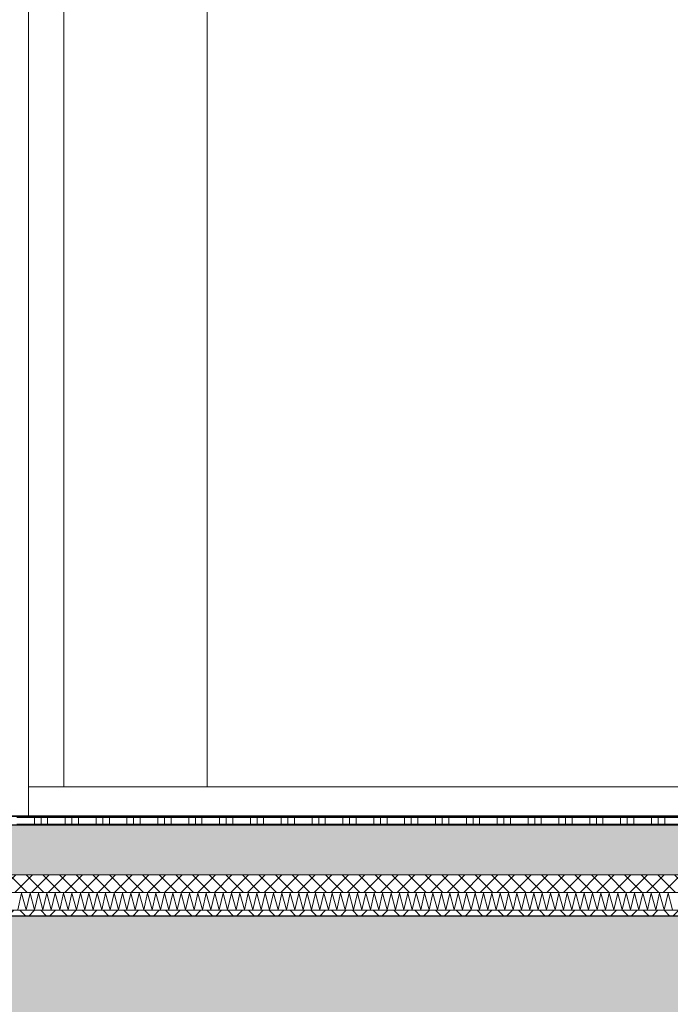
# Model space of a CAD drawing. Header units: metres. Extents: x -16 to 43.7, y -22.2 to 4.
# Tile 36 of 77: x 9.5 to 10.6, y -6.3 to -4.7. Entities that reach past the tile are written whole.
import ezdxf

# ---------------------------------------------------------------- set-up
doc = ezdxf.new("R2010")
doc.units = ezdxf.units.M
doc.header["$MEASUREMENT"] = 0
doc.layers.get('0').update_dxf_attribs({"color": 8, "lineweight": 9})
doc.layers.get('Defpoints').update_dxf_attribs({"color": 8, "lineweight": 9})
for name, color, linetype in [('Neubau_A-Decken', 8, 'Continuous'), ('Neubau_B-Bodenaufbau', 8, 'Continuous'), ('Neubau_B-Pfosten-Riegel-Fassade', 8, 'Continuous'), ('Neubau_T-Bemaßung', 8, 'Continuous')]:
    doc.layers.add(name, color=color, linetype=linetype)
doc.styles.add('ERSTELLTER_STIL_2', font='arial.ttf')
doc.dimstyles.new('ERSTELLTER_STIL__1', dxfattribs={"dimtxt": 0.0875, "dimasz": 0.059375, "dimexe": 0.18, "dimexo": 0.0625, "dimgap": 0, "dimtad": 1, "dimzin": 0, "dimdsep": 46, "dimtxsty": 'ERSTELLTER_STIL_2', "dimblk": 'ARROWHEAD_6', "dimblk1": 'ARROWHEAD_6', "dimblk2": 'ARROWHEAD_6', "dimcen": 0.09, "dimclrd": 7, "dimclre": 7, "dimclrt": 7, "dimazin": 0, "dimtfac": 1, "dimtdec": 4, "dimtmove": 0, "dimatfit": 3, "dimfxl": 1, "dimtolj": 1, "dimtzin": 0, "dimarcsym": 0})

# ---------------------------------------------------------------- blocks, each defined once
blk = doc.blocks.new('*X243', base_point=(3718.7656, 0))
at = {"layer": 'Neubau_B-Bodenaufbau', "color": 7, "linetype": 'Continuous', "lineweight": 9}
for p, q in [((4093.1447, 3.9907), (4093.1513, 4.0193)), ((4093.1513, 4.0193), (4093.159, 3.9907)), ((4093.159, 3.9907), (4093.1656, 4.0193)), ((4093.1656, 4.0193), (4093.1733, 3.9907)), ((4093.1733, 3.9907), (4093.1799, 4.0193)), ((4093.1799, 4.0193), (4093.1876, 3.9907)), ((4093.1876, 3.9907), (4093.1942, 4.0193)), ((4093.1942, 4.0193), (4093.2018, 3.9907)), ((4093.2018, 3.9907), (4093.2085, 4.0193)), ((4093.2085, 4.0193), (4093.2161, 3.9907)), ((4093.2161, 3.9907), (4093.2228, 4.0193)), ((4093.2228, 4.0193), (4093.2304, 3.9907)), ((4093.2304, 3.9907), (4093.237, 4.0193)), ((4093.237, 4.0193), (4093.2447, 3.9907)), ((4093.2447, 3.9907), (4093.2513, 4.0193)), ((4093.2513, 4.0193), (4093.259, 3.9907)), ((4093.259, 3.9907), (4093.2656, 4.0193)), ((4093.2656, 4.0193), (4093.2733, 3.9907)), ((4093.2733, 3.9907), (4093.2799, 4.0193)), ((4093.2799, 4.0193), (4093.2876, 3.9907)), ((4093.2876, 3.9907), (4093.2942, 4.0193)), ((4093.2942, 4.0193), (4093.3018, 3.9907)), ((4093.3018, 3.9907), (4093.3085, 4.0193)), ((4093.3085, 4.0193), (4093.3161, 3.9907)), ((4093.3161, 3.9907), (4093.3228, 4.0193)), ((4093.3228, 4.0193), (4093.3304, 3.9907)), ((4093.3304, 3.9907), (4093.337, 4.0193)), ((4093.337, 4.0193), (4093.3447, 3.9907)), ((4093.3447, 3.9907), (4093.3513, 4.0193)), ((4093.3513, 4.0193), (4093.359, 3.9907)), ((4093.359, 3.9907), (4093.3656, 4.0193)), ((4093.3656, 4.0193), (4093.3733, 3.9907)), ((4093.3733, 3.9907), (4093.3799, 4.0193)), ((4093.3799, 4.0193), (4093.3876, 3.9907)), ((4093.3876, 3.9907), (4093.3942, 4.0193)), ((4093.3942, 4.0193), (4093.4018, 3.9907)), ((4093.4018, 3.9907), (4093.4085, 4.0193)), ((4093.4085, 4.0193), (4093.4161, 3.9907)), ((4093.4161, 3.9907), (4093.4228, 4.0193)), ((4093.4228, 4.0193), (4093.4304, 3.9907)), ((4093.4304, 3.9907), (4093.437, 4.0193)), ((4093.437, 4.0193), (4093.4447, 3.9907)), ((4093.4447, 3.9907), (4093.4513, 4.0193)), ((4093.4513, 4.0193), (4093.459, 3.9907)), ((4093.459, 3.9907), (4093.4656, 4.0193)), ((4093.4656, 4.0193), (4093.4733, 3.9907)), ((4093.4733, 3.9907), (4093.4799, 4.0193)), ((4093.4799, 4.0193), (4093.4876, 3.9907)), ((4093.4876, 3.9907), (4093.4942, 4.0193)), ((4093.4942, 4.0193), (4093.5018, 3.9907)), ((4093.5018, 3.9907), (4093.5085, 4.0193)), ((4093.5085, 4.0193), (4093.5161, 3.9907)), ((4093.5161, 3.9907), (4093.5228, 4.0193)), ((4093.5228, 4.0193), (4093.5304, 3.9907)), ((4093.5304, 3.9907), (4093.537, 4.0193)), ((4093.537, 4.0193), (4093.5447, 3.9907)), ((4093.5447, 3.9907), (4093.5513, 4.0193)), ((4093.5513, 4.0193), (4093.559, 3.9907)), ((4093.559, 3.9907), (4093.5656, 4.0193)), ((4093.5656, 4.0193), (4093.5733, 3.9907)), ((4093.5733, 3.9907), (4093.5799, 4.0193)), ((4093.5799, 4.0193), (4093.5876, 3.9907)), ((4093.5876, 3.9907), (4093.5942, 4.0193)), ((4093.5942, 4.0193), (4093.6018, 3.9907)), ((4093.6018, 3.9907), (4093.6085, 4.0193)), ((4093.6085, 4.0193), (4093.6161, 3.9907)), ((4093.6161, 3.9907), (4093.6228, 4.0193)), ((4093.6228, 4.0193), (4093.6304, 3.9907)), ((4093.6304, 3.9907), (4093.637, 4.0193)), ((4093.637, 4.0193), (4093.6447, 3.9907)), ((4093.6447, 3.9907), (4093.6513, 4.0193)), ((4093.6513, 4.0193), (4093.659, 3.9907)), ((4093.659, 3.9907), (4093.6656, 4.0193)), ((4093.6656, 4.0193), (4093.6733, 3.9907)), ((4093.6733, 3.9907), (4093.6799, 4.0193)), ((4093.6799, 4.0193), (4093.6876, 3.9907)), ((4093.6876, 3.9907), (4093.6942, 4.0193)), ((4093.6942, 4.0193), (4093.7018, 3.9907)), ((4093.7018, 3.9907), (4093.7085, 4.0193)), ((4093.7085, 4.0193), (4093.7161, 3.9907)), ((4093.7161, 3.9907), (4093.7228, 4.0193)), ((4093.7228, 4.0193), (4093.7304, 3.9907)), ((4093.7304, 3.9907), (4093.737, 4.0193)), ((4093.737, 4.0193), (4093.7447, 3.9907)), ((4093.7447, 3.9907), (4093.7513, 4.0193)), ((4093.7513, 4.0193), (4093.759, 3.9907)), ((4093.759, 3.9907), (4093.7656, 4.0193)), ((4093.7656, 4.0193), (4093.7733, 3.9907)), ((4093.7733, 3.9907), (4093.7799, 4.0193)), ((4093.7799, 4.0193), (4093.7876, 3.9907)), ((4093.7876, 3.9907), (4093.7942, 4.0193)), ((4093.7942, 4.0193), (4093.8018, 3.9907)), ((4093.8018, 3.9907), (4093.8085, 4.0193)), ((4093.8085, 4.0193), (4093.8161, 3.9907)), ((4093.8161, 3.9907), (4093.8228, 4.0193)), ((4093.8228, 4.0193), (4093.8304, 3.9907)), ((4093.8304, 3.9907), (4093.837, 4.0193)), ((4093.837, 4.0193), (4093.8447, 3.9907)), ((4093.8447, 3.9907), (4093.8513, 4.0193)), ((4093.8513, 4.0193), (4093.859, 3.9907)), ((4093.859, 3.9907), (4093.8656, 4.0193)), ((4093.8656, 4.0193), (4093.8733, 3.9907)), ((4093.8733, 3.9907), (4093.8799, 4.0193)), ((4093.8799, 4.0193), (4093.8876, 3.9907)), ((4093.8876, 3.9907), (4093.8942, 4.0193)), ((4093.8942, 4.0193), (4093.9018, 3.9907)), ((4093.9018, 3.9907), (4093.9085, 4.0193)), ((4093.9085, 4.0193), (4093.9161, 3.9907)), ((4093.9161, 3.9907), (4093.9228, 4.0193)), ((4093.9228, 4.0193), (4093.9304, 3.9907)), ((4093.9304, 3.9907), (4093.937, 4.0193)), ((4093.937, 4.0193), (4093.9447, 3.9907)), ((4093.9447, 3.9907), (4093.9513, 4.0193)), ((4093.9513, 4.0193), (4093.959, 3.9907)), ((4093.959, 3.9907), (4093.9656, 4.0193)), ((4093.9656, 4.0193), (4093.9733, 3.9907)), ((4093.9733, 3.9907), (4093.9799, 4.0193)), ((4093.9799, 4.0193), (4093.9876, 3.9907)), ((4093.9876, 3.9907), (4093.9942, 4.0193)), ((4093.9942, 4.0193), (4094.0018, 3.9907)), ((4094.0018, 3.9907), (4094.0085, 4.0193)), ((4094.0085, 4.0193), (4094.0161, 3.9907)), ((4094.0161, 3.9907), (4094.0228, 4.0193)), ((4094.0228, 4.0193), (4094.0304, 3.9907)), ((4094.0304, 3.9907), (4094.037, 4.0193)), ((4094.037, 4.0193), (4094.0447, 3.9907)), ((4094.0447, 3.9907), (4094.0513, 4.0193)), ((4094.0513, 4.0193), (4094.059, 3.9907)), ((4094.059, 3.9907), (4094.0656, 4.0193)), ((4094.0656, 4.0193), (4094.0733, 3.9907)), ((4094.0733, 3.9907), (4094.0799, 4.0193)), ((4094.0799, 4.0193), (4094.0876, 3.9907)), ((4094.0876, 3.9907), (4094.0942, 4.0193)), ((4094.0942, 4.0193), (4094.1018, 3.9907)), ((4094.1018, 3.9907), (4094.1085, 4.0193)), ((4094.1085, 4.0193), (4094.1161, 3.9907)), ((4094.1161, 3.9907), (4094.1228, 4.0193)), ((4094.1228, 4.0193), (4094.1304, 3.9907)), ((4094.1304, 3.9907), (4094.137, 4.0193)), ((4094.137, 4.0193), (4094.1447, 3.9907)), ((4094.1447, 3.9907), (4094.1513, 4.0193)), ((4094.1513, 4.0193), (4094.159, 3.9907)), ((4094.159, 3.9907), (4094.1656, 4.0193)), ((4094.1656, 4.0193), (4094.1733, 3.9907)), ((4094.1733, 3.9907), (4094.1799, 4.0193)), ((4094.1799, 4.0193), (4094.1876, 3.9907)), ((4094.1876, 3.9907), (4094.1942, 4.0193)), ((4094.1942, 4.0193), (4094.2018, 3.9907)), ((4094.2018, 3.9907), (4094.2085, 4.0193)), ((4094.2085, 4.0193), (4094.2161, 3.9907)), ((4094.2161, 3.9907), (4094.2228, 4.0193)), ((4094.2228, 4.0193), (4094.2304, 3.9907)), ((4094.2304, 3.9907), (4094.237, 4.0193)), ((4094.237, 4.0193), (4094.2447, 3.9907)), ((4094.2447, 3.9907), (4094.2513, 4.0193)), ((4094.2513, 4.0193), (4094.259, 3.9907))]:
    blk.add_line(p, q, dxfattribs=at)
blk = doc.blocks.new('*X244', base_point=(3718.7656, 0))
at = {"layer": 'Neubau_B-Bodenaufbau', "color": 7, "linetype": 'Continuous', "lineweight": 9}
for p, q in [((4093.1431, 4.1475), (4093.1956, 4.1475)), ((4093.1731, 4.15), (4093.1731, 4.1475)), ((4093.1731, 4.1475), (4093.1731, 4.135)), ((4093.1844, 4.15), (4093.1844, 4.1475)), ((4093.1844, 4.1475), (4093.1844, 4.135)), ((4093.1956, 4.15), (4093.1956, 4.1475)), ((4093.1956, 4.1475), (4093.2481, 4.1475)), ((4093.1956, 4.1475), (4093.1956, 4.135)), ((4093.2256, 4.15), (4093.2256, 4.1475)), ((4093.2256, 4.1475), (4093.2256, 4.135)), ((4093.2369, 4.15), (4093.2369, 4.1475)), ((4093.2369, 4.1475), (4093.2369, 4.135)), ((4093.2481, 4.15), (4093.2481, 4.1475)), ((4093.2481, 4.1475), (4093.3006, 4.1475)), ((4093.2481, 4.1475), (4093.2481, 4.135)), ((4093.2781, 4.15), (4093.2781, 4.1475)), ((4093.2781, 4.1475), (4093.2781, 4.135)), ((4093.2894, 4.15), (4093.2894, 4.1475)), ((4093.2894, 4.1475), (4093.2894, 4.135)), ((4093.3006, 4.15), (4093.3006, 4.1475)), ((4093.3006, 4.1475), (4093.3531, 4.1475)), ((4093.3006, 4.1475), (4093.3006, 4.135)), ((4093.3306, 4.15), (4093.3306, 4.1475)), ((4093.3306, 4.1475), (4093.3306, 4.135)), ((4093.3419, 4.15), (4093.3419, 4.1475)), ((4093.3419, 4.1475), (4093.3419, 4.135)), ((4093.3531, 4.15), (4093.3531, 4.1475)), ((4093.3531, 4.1475), (4093.4056, 4.1475)), ((4093.3531, 4.1475), (4093.3531, 4.135)), ((4093.3831, 4.15), (4093.3831, 4.1475)), ((4093.3831, 4.1475), (4093.3831, 4.135)), ((4093.3944, 4.15), (4093.3944, 4.1475)), ((4093.3944, 4.1475), (4093.3944, 4.135)), ((4093.4056, 4.15), (4093.4056, 4.1475)), ((4093.4056, 4.1475), (4093.4581, 4.1475)), ((4093.4056, 4.1475), (4093.4056, 4.135)), ((4093.4356, 4.15), (4093.4356, 4.1475)), ((4093.4356, 4.1475), (4093.4356, 4.135)), ((4093.4469, 4.15), (4093.4469, 4.1475)), ((4093.4469, 4.1475), (4093.4469, 4.135)), ((4093.4581, 4.15), (4093.4581, 4.1475)), ((4093.4581, 4.1475), (4093.5106, 4.1475)), ((4093.4581, 4.1475), (4093.4581, 4.135)), ((4093.4881, 4.15), (4093.4881, 4.1475)), ((4093.4881, 4.1475), (4093.4881, 4.135)), ((4093.4994, 4.15), (4093.4994, 4.1475)), ((4093.4994, 4.1475), (4093.4994, 4.135)), ((4093.5106, 4.15), (4093.5106, 4.1475)), ((4093.5106, 4.1475), (4093.5631, 4.1475)), ((4093.5106, 4.1475), (4093.5106, 4.135)), ((4093.5406, 4.15), (4093.5406, 4.1475)), ((4093.5406, 4.1475), (4093.5406, 4.135)), ((4093.5519, 4.15), (4093.5519, 4.1475)), ((4093.5519, 4.1475), (4093.5519, 4.135)), ((4093.5631, 4.15), (4093.5631, 4.1475)), ((4093.5631, 4.1475), (4093.6156, 4.1475)), ((4093.5631, 4.1475), (4093.5631, 4.135)), ((4093.5931, 4.15), (4093.5931, 4.1475)), ((4093.5931, 4.1475), (4093.5931, 4.135)), ((4093.6044, 4.15), (4093.6044, 4.1475)), ((4093.6044, 4.1475), (4093.6044, 4.135)), ((4093.6156, 4.15), (4093.6156, 4.1475)), ((4093.6156, 4.1475), (4093.6681, 4.1475)), ((4093.6156, 4.1475), (4093.6156, 4.135)), ((4093.6456, 4.15), (4093.6456, 4.1475)), ((4093.6456, 4.1475), (4093.6456, 4.135)), ((4093.6569, 4.15), (4093.6569, 4.1475)), ((4093.6569, 4.1475), (4093.6569, 4.135)), ((4093.6681, 4.15), (4093.6681, 4.1475)), ((4093.6681, 4.1475), (4093.7206, 4.1475)), ((4093.6681, 4.1475), (4093.6681, 4.135)), ((4093.6981, 4.15), (4093.6981, 4.1475)), ((4093.6981, 4.1475), (4093.6981, 4.135)), ((4093.7094, 4.15), (4093.7094, 4.1475)), ((4093.7094, 4.1475), (4093.7094, 4.135)), ((4093.7206, 4.15), (4093.7206, 4.1475)), ((4093.7206, 4.1475), (4093.7731, 4.1475)), ((4093.7206, 4.1475), (4093.7206, 4.135)), ((4093.7506, 4.15), (4093.7506, 4.1475)), ((4093.7506, 4.1475), (4093.7506, 4.135)), ((4093.7619, 4.15), (4093.7619, 4.1475)), ((4093.7619, 4.1475), (4093.7619, 4.135)), ((4093.7731, 4.15), (4093.7731, 4.1475)), ((4093.7731, 4.1475), (4093.8256, 4.1475)), ((4093.7731, 4.1475), (4093.7731, 4.135)), ((4093.8031, 4.15), (4093.8031, 4.1475)), ((4093.8031, 4.1475), (4093.8031, 4.135)), ((4093.8144, 4.15), (4093.8144, 4.1475)), ((4093.8144, 4.1475), (4093.8144, 4.135)), ((4093.8256, 4.15), (4093.8256, 4.1475)), ((4093.8256, 4.1475), (4093.8781, 4.1475)), ((4093.8256, 4.1475), (4093.8256, 4.135)), ((4093.8556, 4.15), (4093.8556, 4.1475)), ((4093.8556, 4.1475), (4093.8556, 4.135)), ((4093.8669, 4.15), (4093.8669, 4.1475)), ((4093.8669, 4.1475), (4093.8669, 4.135)), ((4093.8781, 4.15), (4093.8781, 4.1475)), ((4093.8781, 4.1475), (4093.9306, 4.1475)), ((4093.8781, 4.1475), (4093.8781, 4.135)), ((4093.9081, 4.15), (4093.9081, 4.1475)), ((4093.9081, 4.1475), (4093.9081, 4.135)), ((4093.9194, 4.15), (4093.9194, 4.1475)), ((4093.9194, 4.1475), (4093.9194, 4.135)), ((4093.9306, 4.15), (4093.9306, 4.1475)), ((4093.9306, 4.1475), (4093.9831, 4.1475)), ((4093.9306, 4.1475), (4093.9306, 4.135)), ((4093.9606, 4.15), (4093.9606, 4.1475)), ((4093.9606, 4.1475), (4093.9606, 4.135)), ((4093.9719, 4.15), (4093.9719, 4.1475)), ((4093.9719, 4.1475), (4093.9719, 4.135)), ((4093.9831, 4.15), (4093.9831, 4.1475)), ((4093.9831, 4.1475), (4094.0356, 4.1475)), ((4093.9831, 4.1475), (4093.9831, 4.135)), ((4094.0131, 4.15), (4094.0131, 4.1475)), ((4094.0131, 4.1475), (4094.0131, 4.135)), ((4094.0244, 4.15), (4094.0244, 4.1475)), ((4094.0244, 4.1475), (4094.0244, 4.135)), ((4094.0356, 4.15), (4094.0356, 4.1475)), ((4094.0356, 4.1475), (4094.0881, 4.1475)), ((4094.0356, 4.1475), (4094.0356, 4.135)), ((4094.0656, 4.15), (4094.0656, 4.1475)), ((4094.0656, 4.1475), (4094.0656, 4.135)), ((4094.0769, 4.15), (4094.0769, 4.1475)), ((4094.0769, 4.1475), (4094.0769, 4.135)), ((4094.0881, 4.15), (4094.0881, 4.1475)), ((4094.0881, 4.1475), (4094.1406, 4.1475)), ((4094.0881, 4.1475), (4094.0881, 4.135)), ((4094.1181, 4.15), (4094.1181, 4.1475)), ((4094.1181, 4.1475), (4094.1181, 4.135)), ((4094.1294, 4.15), (4094.1294, 4.1475)), ((4094.1294, 4.1475), (4094.1294, 4.135)), ((4094.1406, 4.15), (4094.1406, 4.1475)), ((4094.1406, 4.1475), (4094.1931, 4.1475)), ((4094.1406, 4.1475), (4094.1406, 4.135)), ((4094.1706, 4.15), (4094.1706, 4.1475)), ((4094.1706, 4.1475), (4094.1706, 4.135)), ((4094.1819, 4.15), (4094.1819, 4.1475)), ((4094.1819, 4.1475), (4094.1819, 4.135)), ((4094.1931, 4.15), (4094.1931, 4.1475)), ((4094.1931, 4.1475), (4094.2456, 4.1475)), ((4094.1931, 4.1475), (4094.1931, 4.135)), ((4094.2231, 4.15), (4094.2231, 4.1475)), ((4094.2231, 4.1475), (4094.2231, 4.135)), ((4094.2344, 4.15), (4094.2344, 4.1475)), ((4094.2344, 4.1475), (4094.2344, 4.135)), ((4094.2456, 4.15), (4094.2456, 4.1475)), ((4094.2456, 4.1475), (4094.2981, 4.1475)), ((4094.2456, 4.1475), (4094.2456, 4.135)), ((4093.1431, 4.1363), (4093.1956, 4.1363)), ((4093.1956, 4.1363), (4093.2481, 4.1363)), ((4093.2481, 4.1363), (4093.3006, 4.1363)), ((4093.3006, 4.1363), (4093.3531, 4.1363)), ((4093.3531, 4.1363), (4093.4056, 4.1363)), ((4093.4056, 4.1363), (4093.4581, 4.1363)), ((4093.4581, 4.1363), (4093.5106, 4.1363)), ((4093.5106, 4.1363), (4093.5631, 4.1363)), ((4093.5631, 4.1363), (4093.6156, 4.1363)), ((4093.6156, 4.1363), (4093.6681, 4.1363)), ((4093.6681, 4.1363), (4093.7206, 4.1363)), ((4093.7206, 4.1363), (4093.7731, 4.1363)), ((4093.7731, 4.1363), (4093.8256, 4.1363)), ((4093.8256, 4.1363), (4093.8781, 4.1363)), ((4093.8781, 4.1363), (4093.9306, 4.1363)), ((4093.9306, 4.1363), (4093.9831, 4.1363)), ((4093.9831, 4.1363), (4094.0356, 4.1363)), ((4094.0356, 4.1363), (4094.0881, 4.1363)), ((4094.0881, 4.1363), (4094.1406, 4.1363)), ((4094.1406, 4.1363), (4094.1931, 4.1363)), ((4094.1931, 4.1363), (4094.2456, 4.1363)), ((4094.2456, 4.1363), (4094.2981, 4.1363))]:
    blk.add_line(p, q, dxfattribs=at)
blk = doc.blocks.new('ARROWHEAD_6')
at = {"color": 0, "linetype": 'Continuous', "lineweight": 0}
for p, q in [((-0.5, -0.5), (0.5, 0.5)), ((0, 0), (-1, 0))]:
    blk.add_line(p, q, dxfattribs=at)
blk = doc.blocks.new('*D282')
at = {"layer": 'Defpoints', "color": 0, "linetype": 'Continuous', "transparency": 16777216}
for p in [(4.1043, -6.195), (23.555, -6.195), (11.715, -6.495)]:
    blk.add_point(p, dxfattribs=at)
at = {"layer": 'Neubau_T-Bemaßung', "linetype": 'Continuous', "lineweight": -2, "transparency": 16777216}
for p, q in [((4.1043, -6.1356), (4.1043, -6.0763)), ((23.4925, -6.195), (3.9243, -6.195)), ((4.1043, -6.195), (4.1043, -6.2317)), ((4.1043, -6.495), (4.1043, -6.4586)), ((11.6525, -6.495), (3.9243, -6.495)), ((4.1043, -6.5544), (4.1043, -6.6138))]:
    blk.add_line(p, q, dxfattribs=at)
at = {"layer": 'Neubau_T-Bemaßung', "linetype": 'Continuous', "lineweight": -2, "transparency": 16777216, "xscale": 0.059375, "yscale": 0.059375, "zscale": 0.059375}
for p, rotation in [((4.1043, -6.195), 270), ((4.1043, -6.495), 90)]:
    blk.add_blockref('ARROWHEAD_6', p, dxfattribs=dict(at, rotation=rotation))
at = {"layer": 'Neubau_T-Bemaßung', "linetype": 'Continuous', "lineweight": 9, "transparency": 16777216, "insert": (4.1043, -6.3451), "char_height": 0.0875, "attachment_point": 5, "rotation": 90, "style": 'ERSTELLTER_STIL_2'}
blk.add_mtext('\\A1;0.30', dxfattribs=at)
blk = doc.blocks.new('*D283')
at = {"layer": 'Defpoints', "color": 0, "linetype": 'Continuous', "transparency": 16777216}
for p in [(3.9908, -6.195), (23.555, -6.195), (23.555, -6.195)]:
    blk.add_point(p, dxfattribs=at)
at = {"layer": 'Neubau_T-Bemaßung', "linetype": 'Continuous', "lineweight": -2, "transparency": 16777216}
for p, q in [((3.9908, -6.1356), (3.9908, -6.0763)), ((23.4925, -6.195), (3.8108, -6.195)), ((23.4925, -6.195), (3.8108, -6.195)), ((3.9908, -6.2544), (3.9908, -6.3138))]:
    blk.add_line(p, q, dxfattribs=at)
at = {"layer": 'Neubau_T-Bemaßung', "linetype": 'Continuous', "lineweight": -2, "transparency": 16777216, "xscale": 0.059375, "yscale": 0.059375, "zscale": 0.059375}
for rotation in [270, 90]:
    blk.add_blockref('ARROWHEAD_6', (3.9908, -6.195), dxfattribs=dict(at, rotation=rotation))
at = {"layer": 'Neubau_T-Bemaßung', "linetype": 'Continuous', "lineweight": 9, "transparency": 16777216, "insert": (4.1043, -6.0763), "char_height": 0.0875, "attachment_point": 5, "rotation": 90, "style": 'ERSTELLTER_STIL_2'}
blk.add_mtext('\\A1;0.00', dxfattribs=at)
blk = doc.blocks.new('*D284')
at = {"layer": 'Defpoints', "color": 0, "linetype": 'Continuous', "transparency": 16777216}
for p in [(4.1043, -2.695), (11.715, -2.695), (23.555, -6.195)]:
    blk.add_point(p, dxfattribs=at)
at = {"layer": 'Neubau_T-Bemaßung', "linetype": 'Continuous', "lineweight": -2, "transparency": 16777216}
for p, q in [((11.6525, -2.695), (3.9243, -2.695)), ((4.1043, -2.7544), (4.1043, -4.335)), ((4.1043, -6.1356), (4.1043, -4.562)), ((23.4925, -6.195), (3.9243, -6.195))]:
    blk.add_line(p, q, dxfattribs=at)
at = {"layer": 'Neubau_T-Bemaßung', "linetype": 'Continuous', "lineweight": -2, "transparency": 16777216, "xscale": 0.059375, "yscale": 0.059375, "zscale": 0.059375}
for p, rotation in [((4.1043, -2.695), 90), ((4.1043, -6.195), 270)]:
    blk.add_blockref('ARROWHEAD_6', p, dxfattribs=dict(at, rotation=rotation))
at = {"layer": 'Neubau_T-Bemaßung', "linetype": 'Continuous', "lineweight": 9, "transparency": 16777216, "insert": (4.1043, -4.4485), "char_height": 0.0875, "attachment_point": 5, "rotation": 90, "style": 'ERSTELLTER_STIL_2'}
blk.add_mtext('\\A1;3.50', dxfattribs=at)
blk = doc.blocks.new('*D296')
at = {"layer": 'Defpoints', "color": 0, "linetype": 'Continuous', "transparency": 16777216}
for p in [(3.7543, -6.195), (23.555, -6.195), (11.715, -6.495)]:
    blk.add_point(p, dxfattribs=at)
at = {"layer": 'Neubau_T-Bemaßung', "linetype": 'Continuous', "lineweight": -2, "transparency": 16777216}
for p, q in [((3.7543, -6.1356), (3.7543, -6.0763)), ((23.4925, -6.195), (3.5743, -6.195)), ((3.7543, -6.195), (3.7543, -6.2317)), ((3.7543, -6.495), (3.7543, -6.4586)), ((11.6525, -6.495), (3.5743, -6.495)), ((3.7543, -6.5544), (3.7543, -6.6138))]:
    blk.add_line(p, q, dxfattribs=at)
at = {"layer": 'Neubau_T-Bemaßung', "linetype": 'Continuous', "lineweight": -2, "transparency": 16777216, "xscale": 0.059375, "yscale": 0.059375, "zscale": 0.059375}
for p, rotation in [((3.7543, -6.195), 270), ((3.7543, -6.495), 90)]:
    blk.add_blockref('ARROWHEAD_6', p, dxfattribs=dict(at, rotation=rotation))
at = {"layer": 'Neubau_T-Bemaßung', "linetype": 'Continuous', "lineweight": 9, "transparency": 16777216, "insert": (3.7543, -6.3451), "char_height": 0.0875, "attachment_point": 5, "rotation": 90, "style": 'ERSTELLTER_STIL_2'}
blk.add_mtext('\\A1;0.30', dxfattribs=at)
blk = doc.blocks.new('*D297')
at = {"layer": 'Defpoints', "color": 0, "linetype": 'Continuous', "transparency": 16777216}
for p in [(3.6408, -6.195), (23.555, -6.195), (23.555, -6.195)]:
    blk.add_point(p, dxfattribs=at)
at = {"layer": 'Neubau_T-Bemaßung', "linetype": 'Continuous', "lineweight": -2, "transparency": 16777216}
for p, q in [((3.6408, -6.1356), (3.6408, -6.0763)), ((23.4925, -6.195), (3.4608, -6.195)), ((23.4925, -6.195), (3.4608, -6.195)), ((3.6408, -6.2544), (3.6408, -6.3138))]:
    blk.add_line(p, q, dxfattribs=at)
at = {"layer": 'Neubau_T-Bemaßung', "linetype": 'Continuous', "lineweight": -2, "transparency": 16777216, "xscale": 0.059375, "yscale": 0.059375, "zscale": 0.059375}
for rotation in [270, 90]:
    blk.add_blockref('ARROWHEAD_6', (3.6408, -6.195), dxfattribs=dict(at, rotation=rotation))
at = {"layer": 'Neubau_T-Bemaßung', "linetype": 'Continuous', "lineweight": 9, "transparency": 16777216, "insert": (3.7543, -6.0763), "char_height": 0.0875, "attachment_point": 5, "rotation": 90, "style": 'ERSTELLTER_STIL_2'}
blk.add_mtext('\\A1;0.00', dxfattribs=at)
blk = doc.blocks.new('*D298')
at = {"layer": 'Defpoints', "color": 0, "linetype": 'Continuous', "transparency": 16777216}
for p in [(-9.662, -6.025), (3.6406, -6.025), (23.555, -6.195)]:
    blk.add_point(p, dxfattribs=at)
at = {"layer": 'Neubau_T-Bemaßung', "linetype": 'Continuous', "lineweight": -2, "transparency": 16777216}
for p, q in [((3.6406, -6.025), (3.6406, -5.9272)), ((-9.5995, -6.025), (3.8206, -6.025)), ((3.6406, -6.1356), (3.6406, -6.0844)), ((23.4925, -6.195), (3.4606, -6.195))]:
    blk.add_line(p, q, dxfattribs=at)
at = {"layer": 'Neubau_T-Bemaßung', "linetype": 'Continuous', "lineweight": -2, "transparency": 16777216, "xscale": 0.059375, "yscale": 0.059375, "zscale": 0.059375}
for p, rotation in [((3.6406, -6.025), 90), ((3.6406, -6.195), 270)]:
    blk.add_blockref('ARROWHEAD_6', p, dxfattribs=dict(at, rotation=rotation))
at = {"layer": 'Neubau_T-Bemaßung', "linetype": 'Continuous', "lineweight": 9, "transparency": 16777216, "insert": (3.7543, -5.9272), "char_height": 0.0875, "attachment_point": 5, "rotation": 90, "style": 'ERSTELLTER_STIL_2'}
blk.add_mtext('\\A1;0.17', dxfattribs=at)
blk = doc.blocks.new('*D299')
at = {"layer": 'Defpoints', "color": 0, "linetype": 'Continuous', "transparency": 16777216}
for p in [(3.7543, -3.025), (11.715, -3.025), (-9.662, -6.025)]:
    blk.add_point(p, dxfattribs=at)
at = {"layer": 'Neubau_T-Bemaßung', "linetype": 'Continuous', "lineweight": -2, "transparency": 16777216}
for p, q in [((11.6525, -3.025), (3.5743, -3.025)), ((3.7543, -3.0844), (3.7543, -4.415)), ((3.7543, -5.9656), (3.7543, -4.642)), ((-9.5995, -6.025), (3.9343, -6.025))]:
    blk.add_line(p, q, dxfattribs=at)
at = {"layer": 'Neubau_T-Bemaßung', "linetype": 'Continuous', "lineweight": -2, "transparency": 16777216, "xscale": 0.059375, "yscale": 0.059375, "zscale": 0.059375}
for p, rotation in [((3.7543, -3.025), 90), ((3.7543, -6.025), 270)]:
    blk.add_blockref('ARROWHEAD_6', p, dxfattribs=dict(at, rotation=rotation))
at = {"layer": 'Neubau_T-Bemaßung', "linetype": 'Continuous', "lineweight": 9, "transparency": 16777216, "insert": (3.7543, -4.5285), "char_height": 0.0875, "attachment_point": 5, "rotation": 90, "style": 'ERSTELLTER_STIL_2'}
blk.add_mtext('\\A1;3.00', dxfattribs=at)
blk = doc.blocks.new('*D319')
at = {"layer": 'Defpoints', "color": 0, "linetype": 'Continuous', "transparency": 16777216}
for p in [(-9.662, -6.025), (19.2942, -6.025), (23.555, -6.195)]:
    blk.add_point(p, dxfattribs=at)
at = {"layer": 'Neubau_T-Bemaßung', "linetype": 'Continuous', "lineweight": -2, "transparency": 16777216}
for p, q in [((19.2942, -6.025), (19.2942, -5.9272)), ((-9.5995, -6.025), (19.4742, -6.025)), ((19.2942, -6.1356), (19.2942, -6.0844)), ((23.4925, -6.195), (19.1142, -6.195))]:
    blk.add_line(p, q, dxfattribs=at)
at = {"layer": 'Neubau_T-Bemaßung', "linetype": 'Continuous', "lineweight": -2, "transparency": 16777216, "xscale": 0.059375, "yscale": 0.059375, "zscale": 0.059375}
for p, rotation in [((19.2942, -6.025), 90), ((19.2942, -6.195), 270)]:
    blk.add_blockref('ARROWHEAD_6', p, dxfattribs=dict(at, rotation=rotation))
at = {"layer": 'Neubau_T-Bemaßung', "linetype": 'Continuous', "lineweight": 9, "transparency": 16777216, "insert": (19.4079, -5.9272), "char_height": 0.0875, "attachment_point": 5, "rotation": 90, "style": 'ERSTELLTER_STIL_2'}
blk.add_mtext('\\A1;0.17', dxfattribs=at)
blk = doc.blocks.new('*D320')
at = {"layer": 'Defpoints', "color": 0, "linetype": 'Continuous', "transparency": 16777216}
for p in [(11.715, -3.025), (19.4079, -3.025), (-9.662, -6.025)]:
    blk.add_point(p, dxfattribs=at)
at = {"layer": 'Neubau_T-Bemaßung', "linetype": 'Continuous', "lineweight": -2, "transparency": 16777216}
for p, q in [((11.7775, -3.025), (19.5879, -3.025)), ((19.4079, -3.0844), (19.4079, -4.415)), ((19.4079, -5.9656), (19.4079, -4.642)), ((-9.5995, -6.025), (19.5879, -6.025))]:
    blk.add_line(p, q, dxfattribs=at)
at = {"layer": 'Neubau_T-Bemaßung', "linetype": 'Continuous', "lineweight": -2, "transparency": 16777216, "xscale": 0.059375, "yscale": 0.059375, "zscale": 0.059375}
for p, rotation in [((19.4079, -3.025), 90), ((19.4079, -6.025), 270)]:
    blk.add_blockref('ARROWHEAD_6', p, dxfattribs=dict(at, rotation=rotation))
at = {"layer": 'Neubau_T-Bemaßung', "linetype": 'Continuous', "lineweight": 9, "transparency": 16777216, "insert": (19.4079, -4.5285), "char_height": 0.0875, "attachment_point": 5, "rotation": 90, "style": 'ERSTELLTER_STIL_2'}
blk.add_mtext('\\A1;3.00', dxfattribs=at)

msp = doc.modelspace()

# ---------------------------------------------------------------- hatches: boundary and pattern name
at = {"layer": 'Neubau_A-Decken', "linetype": 'Continuous', "lineweight": 0}
h = msp.add_hatch(dxfattribs=at)
h.set_pattern_fill('BETON__STAHLBETON_0001', color=256, style=0, pattern_type=2)
h.set_pattern_definition([(45, (-364.88789, -10.175), (-0.084852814, 0.084852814), []), (45, (-364.93032, -10.13257), (-0.084852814, 0.084852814), [0.09, -0.03])])
h.paths.add_polyline_path([(-0.125, -6.195), (-0.125, -6.495), (23.555, -6.495), (23.555, -6.195), (7.325, -6.195), (7.325, -6.205), (-0.07, -6.205), (-0.07, -6.195)])
at = {"layer": 'Neubau_B-Bodenaufbau', "linetype": 'Continuous', "lineweight": 0}
h = msp.add_hatch(dxfattribs=at)
h.set_pattern_fill('BETON__UNBEWEHRT_0001', color=256, style=0, pattern_type=2)
h.set_pattern_definition([(45, (-364.88789, -10.175), (-0.035355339, 0.035355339), [0.0375, -0.0125]), (45, (-364.88789, -10.139645), (-0.035355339, 0.035355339), [0.0375, -0.0125])])
h.paths.add_polyline_path([(7.325, -6.04), (7.325, -6.125), (16.105, -6.125), (16.105, -6.04)])
h = msp.add_hatch(dxfattribs=at)
h.set_pattern_fill('DÄMMUNG__HART_2_0001', color=256, style=0, pattern_type=2)
h.set_pattern_definition([(45, (-364.88789, -10.175), (-0.0141421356, 0.0141421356), []), (135, (-364.88789, -10.175), (0.0141421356, 0.0141421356), [])])
h.paths.add_polyline_path([(7.325, -6.125), (7.325, -6.155), (16.105, -6.155), (16.105, -6.125)])
h = msp.add_hatch(dxfattribs=at)
h.set_pattern_fill('GUßASPHALT_0001', color=256, style=0, pattern_type=2)
h.set_pattern_definition([(45, (-364.88789, -10.175), (-0.0176776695, 0.0176776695), []), (135, (-364.88789, -10.175), (0.0176776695, 0.0176776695), [])])
h.paths.add_polyline_path([(7.325, -6.195), (16.105, -6.195), (16.105, -6.185), (7.325, -6.185)])

# ---------------------------------------------------------------- linework, layer by layer
at = {"layer": 'Neubau_A-Decken', "linetype": 'Continuous', "lineweight": 25, "flags": 128}
msp.add_lwpolyline([(23.555, -6.195), (23.525, -6.195), (23.5125, -6.195), (23.5, -6.195), (16.105, -6.195), (7.325, -6.195), (-0.07, -6.195), (-0.0825, -6.195), (-0.095, -6.195), (-0.125, -6.195)], dxfattribs=at)
at = {"layer": 'Neubau_B-Bodenaufbau', "linetype": 'Continuous', "lineweight": 25}
msp.add_line((16.105, -6.04), (7.325, -6.04), dxfattribs=at)
at = {"layer": 'Neubau_B-Bodenaufbau', "linetype": 'Continuous', "lineweight": 15}
for p, q in [((16.105, -6.125), (7.325, -6.125)), ((16.105, -6.155), (7.325, -6.155)), ((16.105, -6.185), (7.325, -6.185))]:
    msp.add_line(p, q, dxfattribs=at)
at = {"layer": 'Neubau_B-Bodenaufbau', "linetype": 'Continuous', "lineweight": 25, "flags": 128}
msp.add_lwpolyline([(16.105, -6.025), (16.0801, -6.025), (16.08, -6.025), (7.35, -6.025), (7.3499, -6.025), (7.325, -6.025)], dxfattribs=at)
at = {"layer": 'Neubau_B-Pfosten-Riegel-Fassade', "linetype": 'Continuous', "lineweight": 15}
for p, q in [((9.5094, -5.975), (9.5094, -3.135)), ((9.5694, -5.975), (9.5694, -3.135)), ((9.8134, -5.975), (9.8134, -3.135)), ((11.0415, -5.975), (9.5094, -5.975)), ((9.5094, -5.975), (9.5094, -6.005)), ((9.5094, -6.005), (9.5094, -6.025))]:
    msp.add_line(p, q, dxfattribs=at)

# ---------------------------------------------------------------- block references
at = {"layer": 'Neubau_B-Bodenaufbau', "lineweight": 0}
for name in ['*X244', '*X243']:
    msp.add_blockref(name, (-364.8879, -10.175), dxfattribs=at)

# ---------------------------------------------------------------- dimensions: what is measured, and where the dimension line sits
at = {"layer": 'Neubau_T-Bemaßung', "linetype": 'Continuous', "lineweight": 9}
for base, p1, p2, picture, middle in [((4.1043, -2.695), (23.555, -6.195), (11.715, -2.695), '*D284', (4.1043, -4.4485)), ((3.7543, -3.025), (-9.662, -6.025), (11.715, -3.025), '*D299', (3.7543, -4.5285)), ((19.4079, -3.025), (-9.662, -6.025), (11.715, -3.025), '*D320', (19.4079, -4.5285)), ((3.6406, -6.025), (23.555, -6.195), (-9.662, -6.025), '*D298', (3.7543, -5.9272)), ((19.2942, -6.025), (23.555, -6.195), (-9.662, -6.025), '*D319', (19.4079, -5.9272)), ((3.6407921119, -6.195), (23.554999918, -6.195), (23.554999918, -6.195), '*D297', (3.7542854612, -6.07625)), ((3.9907921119, -6.195), (23.554999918, -6.195), (23.554999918, -6.195), '*D283', (4.1042854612, -6.07625)), ((3.7543, -6.195), (11.715, -6.495), (23.555, -6.195), '*D296', (3.7543, -6.3451)), ((4.1043, -6.195), (11.715, -6.495), (23.555, -6.195), '*D282', (4.1043, -6.3451))]:
    dim = msp.add_linear_dim(base=base, p1=p1, p2=p2, angle=90, dimstyle='ERSTELLTER_STIL__1', override={"dimclrd": 256, "dimclre": 256, "dimclrt": 256}, dxfattribs=at)
    dim.commit()
    dim.dimension.update_dxf_attribs({"geometry": picture, "text_midpoint": middle, "dimtype": 160, "text_rotation": 90})

doc.saveas('drawing.dxf')
